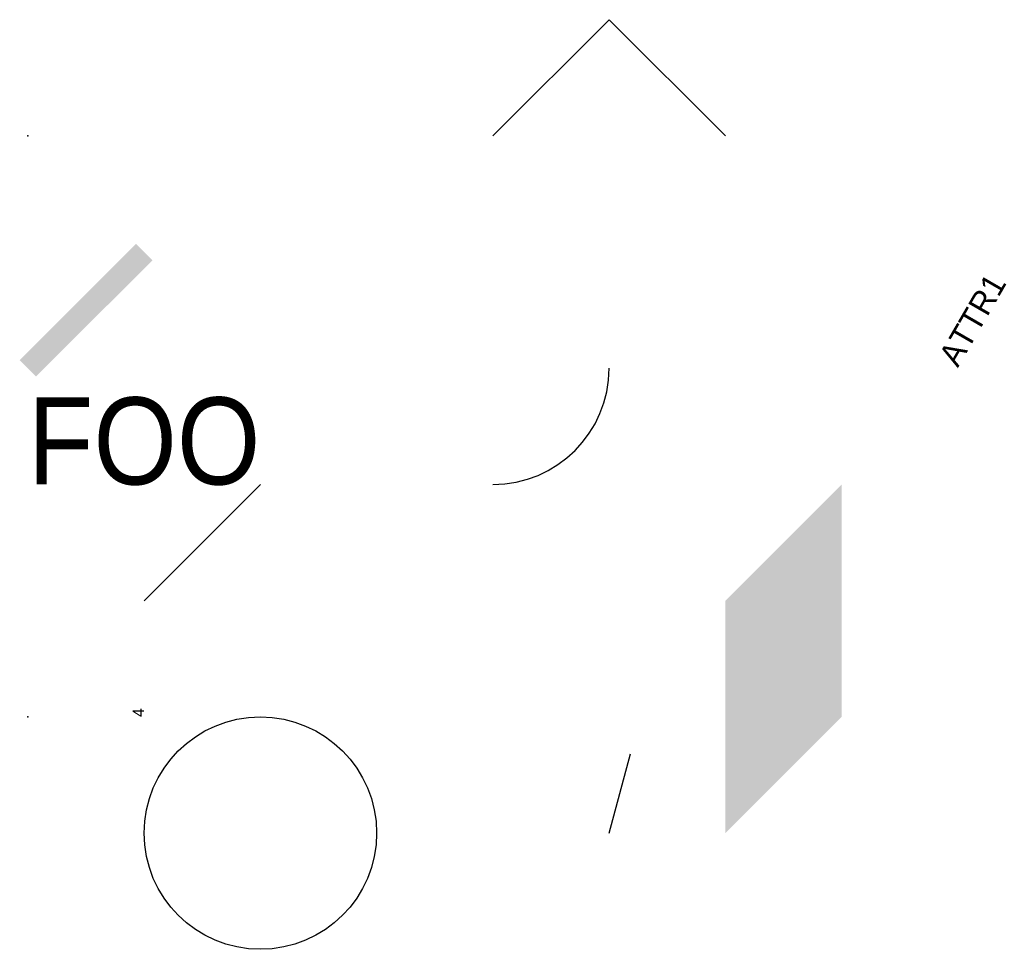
# Model space of a CAD drawing. Extents: x 0.93 to 9.4, y 0 to 8.
import ezdxf
from ezdxf.enums import TextEntityAlignment as Align

# ---------------------------------------------------------------- set-up
doc = ezdxf.new("R2010")
doc.units = 0
doc.layers.get('0').update_dxf_attribs({"linetype": 'CONTINUOUS'})

# ---------------------------------------------------------------- blocks, each defined once
blk = doc.blocks.new('BLOCK1', base_point=(6, 1))
blk.add_line((6, 1), (7, 2))
blk = doc.blocks.new('BLOCK2', base_point=(1, 2))
blk.add_attdef('ATTR2', (1, 2), '', height=0.2, rotation=60)

msp = doc.modelspace()

# ---------------------------------------------------------------- linework, layer by layer
msp.add_line((2, 3), (3, 4))
msp.add_lwpolyline([(5, 7), (6, 8), (7, 7)])
msp.add_circle((3, 1), 1)
msp.add_arc((5, 5), 1, 270, 0)
for p in [(1, 7), (1, 2)]:
    msp.add_point(p)
msp.add_solid([(7, 1), (8, 2), (7, 3), (8, 4)])
msp.add_trace([(0.929289, 5.070711), (1.070711, 4.929289), (1.929289, 6.070711), (2.070711, 5.929289)])

# ---------------------------------------------------------------- block references
at = {"xscale": 0.5, "yscale": 0.5, "zscale": 0.5, "rotation": 30}
msp.add_blockref('BLOCK2', (2, 2), dxfattribs=at).add_auto_attribs({'ATTR2': '4'})
msp.add_blockref('BLOCK1', (6, 1), dxfattribs=at)

# ---------------------------------------------------------------- texts
msp.add_text('FOO', height=0.75).set_placement((1, 4), (3, 4), align=Align.ALIGNED)
msp.add_attdef('ATTR1', (9, 5), '3', height=0.2, rotation=60)

doc.saveas('drawing.dxf')
